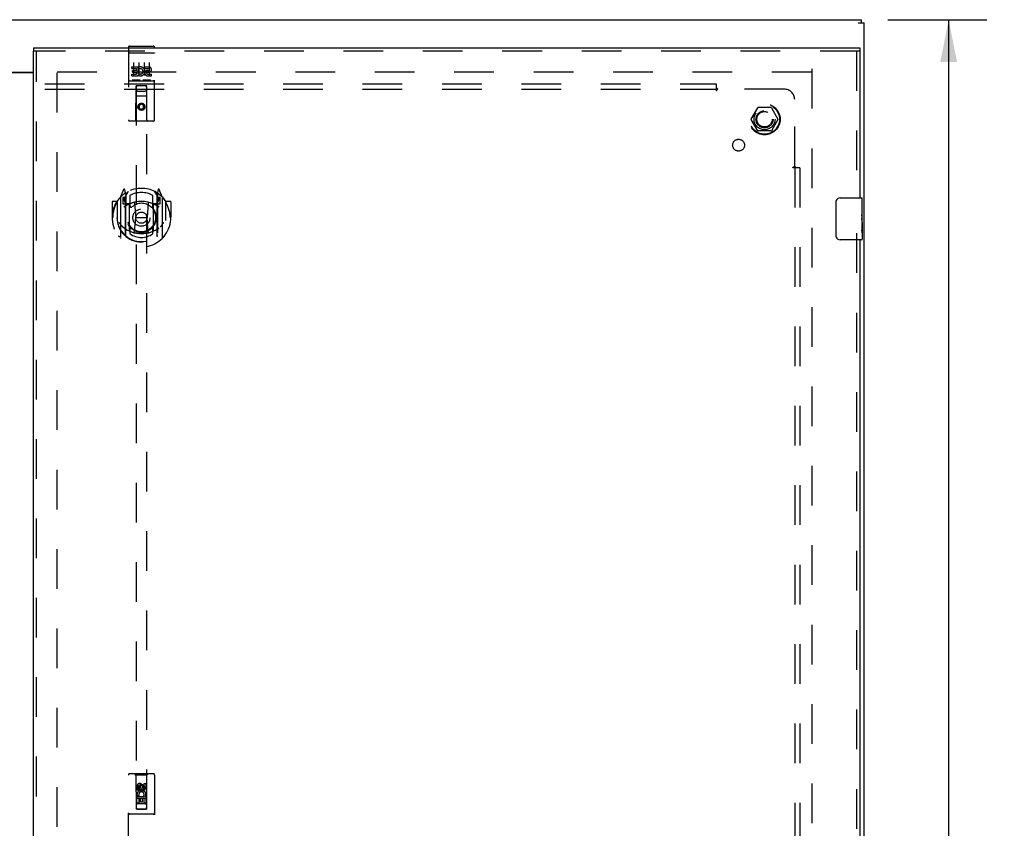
# Model space of a CAD drawing. Header units: inches. Extents: x 0 to 172, y 0 to 111.
# Tile 18 of 23: x 56 to 80, y 58 to 78. Entities that reach past the tile are written whole.
import ezdxf

# ---------------------------------------------------------------- set-up
doc = ezdxf.new("R2010")
doc.units = ezdxf.units.IN
doc.header["$LTSCALE"] = 9.468354
doc.header["$MEASUREMENT"] = 0
doc.linetypes.add('HIDDEN', pattern=[0.2, 0.1, -0.1])
doc.layers.get('0').update_dxf_attribs({"linetype": 'CONTINUOUS'})
for name, color, linetype in [('DEFAULT_2', 8, 'HIDDEN'), ('DIMENSIONS', 7, 'CONTINUOUS'), ('DOOR_ASSEMBLY_RIGHT', 7, 'CONTINUOUS'), ('SUBPANEL', 7, 'CONTINUOUS')]:
    doc.layers.add(name, color=color, linetype=linetype)
doc.styles.get("Standard").update_dxf_attribs({"font": 'arial.ttf'})
doc.dimstyles.new('DIMSTYLE_1', dxfattribs={"dimtxt": 0.759494, "dimasz": 1.012658, "dimexe": 0.09, "dimexo": 0.07, "dimgap": 0.0375, "dimtad": 0, "dimtih": 1, "dimtoh": 1, "dimzin": 4, "dimdsep": 46, "dimtxsty": 'Standard', "dimblk": '_FILLED', "dimblk1": '_FILLED', "dimblk2": '_FILLED', "dimcen": 0.09, "dimadec": 3, "dimazin": 1, "dimtfac": 1, "dimtdec": 3, "dimtofl": 0, "dimtmove": 0, "dimatfit": 3, "dimldrblk": '_FILLED', "dimfxl": 0, "dimtolj": 1, "dimtzin": 4, "dimarcsym": 0})

# ---------------------------------------------------------------- blocks, each defined once
blk = doc.blocks.new('_FILLED')
at = {"color": 0, "linetype": 'ByBlock'}
blk.add_solid([(0, 0), (-1, 0.2), (-1, -0.2)], dxfattribs=at)
blk = doc.blocks.new('*D12')
at = {"layer": 'DIMENSIONS', "color": 2, "linetype": 'Continuous'}
for p, q in [((76.963, 77.781), (79.323, 77.781)), ((78.412, 77.781), (78.412, 57.541)), ((78.412, 35.781), (78.412, 56.022)), ((76.963, 35.781), (79.323, 35.781))]:
    blk.add_line(p, q, dxfattribs=at)
at = {"layer": 'DIMENSIONS', "color": 2, "linetype": 'Continuous', "xscale": 1.0126582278, "yscale": 1.0126582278, "zscale": 1.0126582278}
for p, rotation in [((78.412, 77.781), 90), ((78.412, 35.781), 270)]:
    blk.add_blockref('_FILLED', p, dxfattribs=dict(at, rotation=rotation))
at = {"layer": 'DIMENSIONS', "color": 2, "linetype": 'Continuous', "insert": (78.412, 57.161), "char_height": 0.7595, "width": 2.65399, "attachment_point": 2, "line_spacing_factor": 0.9}
blk.add_mtext('42.00', dxfattribs=at)

msp = doc.modelspace()

# ---------------------------------------------------------------- linework, layer by layer
at = {"color": 3, "linetype": 'Continuous'}
for p, q in [((34.46, 77.781), (76.334, 77.781)), ((76.252, 77.706), (76.397, 77.706)), ((76.397, 35.856), (76.397, 77.706)), ((54.201, 76.531), (56.592, 76.531)), ((56.592, 76.516), (54.201, 76.516))]:
    msp.add_line(p, q, dxfattribs=at)
at = {"color": 7, "linetype": 'Continuous'}
msp.add_line((76.334, 77.706), (76.334, 77.781), dxfattribs=at)
at = {"layer": 'DEFAULT_2', "color": 8, "linetype": 'HIDDEN'}
for p, q in [((75.147, 76.531), (57.072, 76.531)), ((75.147, 76.606), (75.147, 36.956)), ((57.147, 76.516), (57.147, 37.046)), ((73.704, 75.411), (73.859, 75.679)), ((74.176, 75.684), (73.868, 75.684)), ((74.185, 75.679), (74.34, 75.411)), ((73.859, 75.134), (73.704, 75.401)), ((74.34, 75.401), (74.185, 75.134)), ((74.176, 75.129), (73.868, 75.129))]:
    msp.add_line(p, q, dxfattribs=at)
for radius in [0.372, 0.356, 0.204, 0.183]:
    msp.add_circle((74.022, 75.406), radius, dxfattribs=at)
for centre, start, end in [((73.868, 75.674), 90.0113, 149.988), ((74.176, 75.674), 30.0108, 89.9876), ((73.713, 75.406), 150.0117, 209.9873), ((74.331, 75.406), 330.0117, 29.9873), ((73.868, 75.139), 210.0108, 269.9876), ((74.176, 75.139), 270.0113, 329.988)]:
    msp.add_arc(centre, 0.01, start, end, dxfattribs=at)
at = {"layer": 'DOOR_ASSEMBLY_RIGHT', "color": 7, "linetype": 'Continuous'}
for p, q in [((56.592, 77.106), (56.592, 77.031)), ((76.292, 77.106), (76.292, 77.031)), ((75.827, 73.531), (76.337, 73.531)), ((76.352, 72.949), (76.352, 73.516)), ((75.728, 72.631), (75.728, 73.431)), ((76.352, 73.377), (76.342, 73.377)), ((76.342, 73.377), (76.342, 73.147)), ((76.352, 73.21), (76.342, 73.21)), ((76.352, 73.147), (76.342, 73.147)), ((76.342, 73.1), (76.342, 73.047)), ((76.352, 73.111), (76.343, 73.111)), ((76.352, 72.916), (76.342, 72.916)), ((76.342, 72.916), (76.342, 72.759)), ((76.35, 72.979), (76.352, 72.979)), ((76.352, 72.946), (76.352, 72.694)), ((76.344, 72.749), (76.352, 72.749)), ((76.352, 72.69), (76.352, 72.546)), ((76.337, 72.531), (75.827, 72.531))]:
    msp.add_line(p, q, dxfattribs=at)
at = {"layer": 'DOOR_ASSEMBLY_RIGHT', "color": 3, "linetype": 'Continuous'}
for p, q in [((56.592, 77.106), (76.292, 77.106)), ((56.592, 36.531), (56.592, 77.031)), ((76.292, 77.031), (76.292, 73.531)), ((76.292, 72.531), (76.292, 57.281))]:
    msp.add_line(p, q, dxfattribs=at)
at = {"layer": 'DOOR_ASSEMBLY_RIGHT', "color": 8, "linetype": 'HIDDEN'}
for p, q in [((76.292, 77.031), (56.592, 77.031)), ((56.667, 36.531), (56.667, 77.031)), ((58.855, 77.119), (58.855, 75.394)), ((58.885, 77.149), (59.45, 77.149)), ((59.48, 75.394), (59.48, 77.119)), ((76.217, 77.031), (76.217, 73.376)), ((58.872, 76.99), (58.871, 76.99)), ((58.872, 76.99), (58.872, 76.99)), ((58.873, 76.99), (58.872, 76.99)), ((58.874, 76.99), (58.873, 76.99)), ((58.875, 76.99), (58.874, 76.99)), ((58.875, 76.991), (58.875, 76.99)), ((58.876, 76.991), (58.875, 76.991)), ((58.877, 76.991), (58.876, 76.991)), ((58.878, 76.991), (58.877, 76.991)), ((58.879, 76.991), (58.878, 76.991)), ((58.88, 76.991), (58.879, 76.991)), ((58.88, 76.991), (58.88, 76.991)), ((58.881, 76.991), (58.88, 76.991)), ((58.882, 76.991), (58.881, 76.991)), ((58.883, 76.991), (58.882, 76.991)), ((58.884, 76.991), (58.883, 76.991)), ((58.885, 76.991), (58.884, 76.991)), ((58.885, 76.991), (59.45, 76.991)), ((59.45, 76.991), (59.451, 76.991)), ((59.451, 76.991), (59.452, 76.991)), ((59.452, 76.991), (59.453, 76.991)), ((59.453, 76.991), (59.453, 76.991)), ((59.453, 76.991), (59.454, 76.991)), ((59.454, 76.991), (59.455, 76.991)), ((59.455, 76.991), (59.456, 76.991)), ((59.456, 76.991), (59.457, 76.991)), ((59.457, 76.991), (59.457, 76.991)), ((59.459, 76.991), (59.459, 76.991)), ((59.459, 76.991), (59.46, 76.99)), ((59.46, 76.99), (59.461, 76.99)), ((59.461, 76.99), (59.462, 76.99)), ((59.462, 76.99), (59.463, 76.99)), ((59.463, 76.99), (59.463, 76.99)), ((58.936, 76.614), (58.936, 76.656)), ((58.936, 76.656), (59.092, 76.656)), ((58.936, 76.614), (59.049, 76.614)), ((58.957, 76.529), (58.957, 76.571)), ((58.957, 76.571), (59.049, 76.571)), ((58.957, 76.529), (59.049, 76.529)), ((58.98, 76.758), (58.98, 76.452)), ((59.049, 76.571), (59.049, 76.614)), ((59.049, 76.485), (59.049, 76.529)), ((59.092, 76.479), (59.092, 76.656)), ((59.116, 76.608), (59.099, 76.647)), ((59.105, 76.758), (59.105, 76.452)), ((59.23, 76.758), (59.23, 76.452)), ((59.248, 76.614), (59.248, 76.656)), ((59.248, 76.656), (59.34, 76.656)), ((59.248, 76.614), (59.34, 76.614)), ((59.308, 76.529), (59.354, 76.529)), ((59.312, 76.57), (59.34, 76.57)), ((59.355, 76.758), (59.355, 76.452)), ((58.885, 76.321), (59.45, 76.321)), ((58.936, 76.443), (58.936, 76.485)), ((58.936, 76.485), (59.049, 76.485)), ((58.936, 76.443), (59.092, 76.443)), ((59.129, 76.337), (58.957, 76.337)), ((59.092, 76.479), (59.105, 76.497)), ((59.092, 76.443), (59.092, 76.455)), ((59.095, 76.453), (59.092, 76.455)), ((59.379, 76.337), (59.207, 76.337)), ((59.312, 76.485), (59.404, 76.485)), ((59.312, 76.443), (59.404, 76.443)), ((59.404, 76.443), (59.404, 76.485)), ((59.037, 75.394), (59.041, 76.204)), ((59.062, 76.204), (59.041, 76.204)), ((59.042, 76.204), (59.042, 58.951)), ((59.272, 76.204), (59.062, 76.204)), ((59.082, 76.079), (59.252, 76.079)), ((59.294, 76.204), (59.272, 76.204)), ((59.292, 58.951), (59.292, 76.204)), ((59.297, 75.394), (59.294, 76.204)), ((59.295, 75.954), (59.04, 75.954)), ((59.167, 75.776), (59.105, 75.74)), ((59.105, 75.74), (59.105, 75.668)), ((59.105, 75.74), (59.115, 75.734)), ((59.105, 75.668), (59.115, 75.673)), ((59.105, 75.668), (59.167, 75.631)), ((59.167, 75.764), (59.115, 75.734)), ((59.115, 75.734), (59.115, 75.673)), ((59.115, 75.673), (59.167, 75.643)), ((59.167, 75.776), (59.167, 75.764)), ((59.23, 75.74), (59.167, 75.776)), ((59.22, 75.734), (59.167, 75.764)), ((59.167, 75.643), (59.22, 75.673)), ((59.167, 75.631), (59.23, 75.668)), ((59.167, 75.631), (59.167, 75.643)), ((59.23, 75.74), (59.22, 75.734)), ((59.22, 75.673), (59.22, 75.734)), ((59.23, 75.668), (59.22, 75.673)), ((59.23, 75.668), (59.23, 75.74)), ((59.45, 75.364), (58.885, 75.364)), ((58.742, 73.73), (58.672, 73.554)), ((58.785, 73.646), (58.771, 73.727)), ((59.564, 73.727), (59.55, 73.646)), ((59.663, 73.554), (59.593, 73.73)), ((58.667, 73.544), (58.667, 72.576)), ((58.725, 73.539), (58.725, 73.389)), ((58.785, 73.539), (58.725, 73.539)), ((58.733, 73.511), (58.763, 73.465)), ((58.792, 73.519), (58.737, 73.519)), ((58.764, 73.63), (58.763, 73.63)), ((58.764, 73.63), (58.763, 73.63)), ((58.764, 73.63), (58.764, 73.63)), ((58.785, 72.63), (58.785, 73.646)), ((58.792, 73.579), (58.862, 73.688)), ((58.792, 72.635), (58.792, 73.638)), ((58.795, 73.613), (58.795, 73.406)), ((58.892, 73.591), (58.892, 73.339)), ((59.442, 73.339), (59.442, 73.591)), ((59.472, 73.688), (59.542, 73.579)), ((59.54, 73.406), (59.54, 73.613)), ((59.542, 72.635), (59.542, 73.638)), ((59.597, 73.519), (59.542, 73.519)), ((59.55, 73.646), (59.55, 72.63)), ((59.61, 73.539), (59.55, 73.539)), ((59.572, 73.63), (59.567, 73.633)), ((59.572, 73.465), (59.602, 73.511)), ((59.61, 73.389), (59.61, 73.539)), ((59.667, 72.576), (59.667, 73.544)), ((58.467, 73.433), (58.467, 73.06)), ((58.585, 73.448), (58.482, 73.448)), ((58.585, 73.448), (58.585, 73.06)), ((58.593, 73.433), (58.585, 73.448)), ((58.592, 73.451), (58.592, 72.993)), ((58.725, 73.389), (58.785, 73.389)), ((58.885, 73.388), (58.812, 73.388)), ((58.815, 73.386), (58.881, 73.386)), ((58.885, 72.747), (58.885, 73.378)), ((59.004, 73.404), (59.035, 73.06)), ((59.331, 73.404), (59.3, 73.06)), ((59.522, 73.388), (59.45, 73.388)), ((59.45, 73.378), (59.45, 72.747)), ((59.454, 73.386), (59.52, 73.386)), ((59.55, 73.389), (59.61, 73.389)), ((59.742, 73.451), (59.742, 72.993)), ((59.75, 73.448), (59.742, 73.433)), ((59.75, 73.06), (59.75, 73.448)), ((59.852, 73.448), (59.75, 73.448)), ((59.867, 73.433), (59.867, 73.06)), ((58.467, 73.06), (58.482, 73.06)), ((58.585, 73.06), (58.6, 73.06)), ((59.005, 72.721), (59.035, 73.06)), ((59.035, 73.06), (59.3, 73.06)), ((59.33, 72.721), (59.3, 73.06)), ((59.75, 73.06), (59.735, 73.06)), ((59.852, 73.06), (59.867, 73.06)), ((58.592, 72.993), (58.593, 72.991)), ((58.892, 72.777), (58.892, 72.675)), ((59.442, 72.675), (59.442, 72.777)), ((59.742, 72.993), (59.742, 72.991)), ((76.217, 72.686), (76.217, 57.126)), ((58.855, 57.906), (58.855, 59.764)), ((59.45, 59.794), (58.885, 59.794)), ((59.037, 59.764), (59.007, 59.794)), ((59.037, 59.764), (59.041, 58.954)), ((59.297, 59.764), (59.037, 59.764)), ((59.294, 58.954), (59.297, 59.764)), ((59.297, 59.764), (59.327, 59.794)), ((59.48, 59.764), (59.48, 57.906)), ((59.061, 59.404), (59.061, 59.497)), ((59.103, 59.404), (59.061, 59.404)), ((59.103, 59.497), (59.103, 59.404)), ((59.167, 59.526), (59.105, 59.49)), ((59.105, 59.49), (59.105, 59.418)), ((59.105, 59.49), (59.115, 59.484)), ((59.105, 59.418), (59.115, 59.423)), ((59.105, 59.418), (59.167, 59.381)), ((59.167, 59.514), (59.115, 59.484)), ((59.115, 59.484), (59.115, 59.423)), ((59.115, 59.423), (59.167, 59.393)), ((59.147, 59.468), (59.147, 59.497)), ((59.167, 59.526), (59.167, 59.514)), ((59.23, 59.49), (59.167, 59.526)), ((59.22, 59.484), (59.167, 59.514)), ((59.167, 59.393), (59.22, 59.423)), ((59.167, 59.381), (59.23, 59.418)), ((59.167, 59.381), (59.167, 59.393)), ((59.188, 59.51), (59.188, 59.464)), ((59.23, 59.49), (59.22, 59.484)), ((59.22, 59.423), (59.22, 59.484)), ((59.23, 59.418), (59.22, 59.423)), ((59.23, 59.418), (59.23, 59.49)), ((59.232, 59.468), (59.232, 59.561)), ((59.232, 59.561), (59.274, 59.561)), ((59.274, 59.561), (59.274, 59.468)), ((59.295, 59.204), (59.04, 59.204)), ((59.061, 59.248), (59.238, 59.248)), ((59.061, 59.092), (59.061, 59.248)), ((59.109, 59.272), (59.07, 59.255)), ((59.146, 59.205), (59.103, 59.205)), ((59.103, 59.205), (59.103, 59.092)), ((59.146, 59.113), (59.146, 59.205)), ((59.232, 59.205), (59.188, 59.205)), ((59.188, 59.205), (59.188, 59.113)), ((59.238, 59.248), (59.22, 59.261)), ((59.232, 59.092), (59.232, 59.205)), ((59.264, 59.251), (59.262, 59.248)), ((59.262, 59.248), (59.274, 59.248)), ((59.274, 59.248), (59.274, 59.092)), ((59.041, 58.954), (59.294, 58.954)), ((59.043, 58.956), (59.045, 58.956)), ((59.045, 58.956), (59.047, 58.956)), ((59.047, 58.951), (59.045, 58.951)), ((59.047, 58.956), (59.055, 58.956)), ((59.053, 58.951), (59.047, 58.951)), ((59.062, 58.951), (59.053, 58.951)), ((59.055, 58.956), (59.272, 58.956)), ((59.103, 59.092), (59.061, 59.092)), ((59.062, 58.951), (59.272, 58.951)), ((59.252, 59.079), (59.082, 59.079)), ((59.188, 59.113), (59.146, 59.113)), ((59.274, 59.092), (59.232, 59.092)), ((59.272, 58.956), (59.282, 58.956)), ((59.28, 58.951), (59.272, 58.951)), ((59.288, 58.951), (59.28, 58.951)), ((59.282, 58.956), (59.288, 58.956)), ((59.288, 58.956), (59.29, 58.956)), ((59.29, 58.951), (59.288, 58.951)), ((59.292, 58.951), (59.29, 58.951)), ((59.45, 58.829), (58.885, 58.829))]:
    msp.add_line(p, q, dxfattribs=at)
for points in [[(58.871, 76.99), (58.87, 76.99), (58.87, 76.99), (58.87, 76.99), (58.869, 76.99), (58.869, 76.99), (58.869, 76.99), (58.868, 76.99), (58.868, 76.99), (58.868, 76.99), (58.867, 76.99), (58.867, 76.989), (58.867, 76.989), (58.866, 76.989), (58.866, 76.989), (58.866, 76.989), (58.865, 76.989), (58.865, 76.989), (58.865, 76.989), (58.864, 76.989), (58.864, 76.989), (58.864, 76.989), (58.863, 76.989), (58.863, 76.989), (58.863, 76.989), (58.863, 76.988), (58.862, 76.988), (58.862, 76.988), (58.862, 76.988), (58.862, 76.988), (58.861, 76.988), (58.861, 76.988), (58.861, 76.988), (58.861, 76.988), (58.86, 76.988), (58.86, 76.988), (58.86, 76.988), (58.86, 76.987), (58.859, 76.987), (58.859, 76.987), (58.859, 76.987), (58.859, 76.987), (58.859, 76.987), (58.858, 76.987), (58.858, 76.987), (58.858, 76.987), (58.858, 76.987), (58.858, 76.987), (58.857, 76.986), (58.857, 76.986), (58.857, 76.986), (58.857, 76.986), (58.857, 76.986), (58.857, 76.986), (58.857, 76.986), (58.856, 76.986), (58.856, 76.986), (58.856, 76.986), (58.856, 76.985), (58.856, 76.985), (58.856, 76.985), (58.856, 76.985), (58.856, 76.985), (58.856, 76.985), (58.855, 76.985), (58.855, 76.985), (58.855, 76.985), (58.855, 76.985), (58.855, 76.984), (58.855, 76.984), (58.855, 76.984), (58.855, 76.984), (58.855, 76.984), (58.855, 76.984), (58.855, 76.984), (58.855, 76.984), (58.855, 76.984), (58.855, 76.984)], [(59.457, 76.991), (59.458, 76.991), (59.459, 76.991)], [(59.463, 76.99), (59.464, 76.99), (59.464, 76.99), (59.465, 76.99), (59.465, 76.99), (59.466, 76.99), (59.466, 76.99), (59.466, 76.99), (59.467, 76.99), (59.467, 76.99), (59.467, 76.99), (59.468, 76.99), (59.468, 76.989), (59.468, 76.989), (59.469, 76.989), (59.469, 76.989), (59.469, 76.989), (59.47, 76.989), (59.47, 76.989), (59.47, 76.989), (59.471, 76.989), (59.471, 76.989), (59.471, 76.989), (59.471, 76.989), (59.472, 76.989), (59.472, 76.989), (59.472, 76.988), (59.473, 76.988), (59.473, 76.988), (59.473, 76.988), (59.473, 76.988), (59.474, 76.988), (59.474, 76.988), (59.474, 76.988), (59.474, 76.988), (59.475, 76.988), (59.475, 76.988), (59.475, 76.988), (59.475, 76.987), (59.476, 76.987), (59.476, 76.987), (59.476, 76.987), (59.476, 76.987), (59.476, 76.987), (59.477, 76.987), (59.477, 76.987), (59.477, 76.987), (59.477, 76.987), (59.477, 76.987), (59.478, 76.986), (59.478, 76.986), (59.478, 76.986), (59.478, 76.986), (59.478, 76.986), (59.478, 76.986), (59.478, 76.986), (59.479, 76.986), (59.479, 76.986), (59.479, 76.986), (59.479, 76.985), (59.479, 76.985), (59.479, 76.985), (59.479, 76.985), (59.479, 76.985), (59.479, 76.985), (59.479, 76.985), (59.48, 76.985), (59.48, 76.985), (59.48, 76.985), (59.48, 76.984), (59.48, 76.984), (59.48, 76.984), (59.48, 76.984), (59.48, 76.984), (59.48, 76.984), (59.48, 76.984), (59.48, 76.984), (59.48, 76.984), (59.48, 76.984)], [(58.957, 76.337), (58.956, 76.337), (58.956, 76.337), (58.956, 76.337), (58.956, 76.337), (58.956, 76.337), (58.955, 76.337), (58.955, 76.337), (58.955, 76.337), (58.955, 76.337), (58.955, 76.337), (58.954, 76.337), (58.954, 76.337), (58.954, 76.337), (58.954, 76.337), (58.954, 76.337), (58.954, 76.337), (58.953, 76.337), (58.953, 76.337), (58.953, 76.337), (58.953, 76.337), (58.953, 76.337), (58.953, 76.337), (58.953, 76.337), (58.952, 76.337), (58.952, 76.337), (58.952, 76.337), (58.952, 76.337), (58.952, 76.337), (58.952, 76.337), (58.952, 76.338), (58.951, 76.338), (58.951, 76.338), (58.951, 76.338), (58.951, 76.338), (58.951, 76.338), (58.951, 76.338), (58.951, 76.338), (58.951, 76.338), (58.951, 76.338), (58.951, 76.338), (58.95, 76.338), (58.95, 76.338), (58.95, 76.338), (58.95, 76.338), (58.95, 76.338), (58.95, 76.338)], [(59.135, 76.338), (59.135, 76.338), (59.135, 76.338), (59.135, 76.338), (59.135, 76.338), (59.135, 76.338), (59.134, 76.338), (59.134, 76.338), (59.134, 76.338), (59.134, 76.338), (59.134, 76.338), (59.134, 76.338), (59.134, 76.338), (59.134, 76.338), (59.134, 76.338), (59.133, 76.338), (59.133, 76.338), (59.133, 76.337), (59.133, 76.337), (59.133, 76.337), (59.133, 76.337), (59.133, 76.337), (59.133, 76.337), (59.132, 76.337), (59.132, 76.337), (59.132, 76.337), (59.132, 76.337), (59.132, 76.337), (59.132, 76.337), (59.132, 76.337), (59.131, 76.337), (59.131, 76.337), (59.131, 76.337), (59.131, 76.337), (59.131, 76.337), (59.131, 76.337), (59.13, 76.337), (59.13, 76.337), (59.13, 76.337), (59.13, 76.337), (59.13, 76.337), (59.129, 76.337), (59.129, 76.337), (59.129, 76.337), (59.129, 76.337), (59.129, 76.337)], [(59.207, 76.337), (59.206, 76.337), (59.206, 76.337), (59.206, 76.337), (59.206, 76.337), (59.206, 76.337), (59.205, 76.337), (59.205, 76.337), (59.205, 76.337), (59.205, 76.337), (59.205, 76.337), (59.204, 76.337), (59.204, 76.337), (59.204, 76.337), (59.204, 76.337), (59.204, 76.337), (59.204, 76.337), (59.203, 76.337), (59.203, 76.337), (59.203, 76.337), (59.203, 76.337), (59.203, 76.337), (59.203, 76.337), (59.203, 76.337), (59.202, 76.337), (59.202, 76.337), (59.202, 76.337), (59.202, 76.337), (59.202, 76.337), (59.202, 76.337), (59.202, 76.338), (59.201, 76.338), (59.201, 76.338), (59.201, 76.338), (59.201, 76.338), (59.201, 76.338), (59.201, 76.338), (59.201, 76.338), (59.201, 76.338), (59.201, 76.338), (59.201, 76.338), (59.2, 76.338), (59.2, 76.338), (59.2, 76.338), (59.2, 76.338), (59.2, 76.338), (59.2, 76.338)], [(59.385, 76.338), (59.385, 76.338), (59.385, 76.338), (59.385, 76.338), (59.385, 76.338), (59.385, 76.338), (59.384, 76.338), (59.384, 76.338), (59.384, 76.338), (59.384, 76.338), (59.384, 76.338), (59.384, 76.338), (59.384, 76.338), (59.384, 76.338), (59.384, 76.338), (59.383, 76.338), (59.383, 76.338), (59.383, 76.337), (59.383, 76.337), (59.383, 76.337), (59.383, 76.337), (59.383, 76.337), (59.383, 76.337), (59.382, 76.337), (59.382, 76.337), (59.382, 76.337), (59.382, 76.337), (59.382, 76.337), (59.382, 76.337), (59.382, 76.337), (59.381, 76.337), (59.381, 76.337), (59.381, 76.337), (59.381, 76.337), (59.381, 76.337), (59.381, 76.337), (59.38, 76.337), (59.38, 76.337), (59.38, 76.337), (59.38, 76.337), (59.38, 76.337), (59.379, 76.337), (59.379, 76.337), (59.379, 76.337), (59.379, 76.337), (59.379, 76.337)], [(58.622, 73.499), (58.623, 73.5), (58.623, 73.5), (58.624, 73.501), (58.625, 73.502), (58.626, 73.503), (58.626, 73.504), (58.627, 73.504), (58.628, 73.505), (58.629, 73.506), (58.629, 73.507), (58.63, 73.507), (58.631, 73.508), (58.632, 73.509), (58.632, 73.51), (58.633, 73.51), (58.634, 73.511), (58.635, 73.512), (58.636, 73.512), (58.637, 73.513), (58.637, 73.513), (58.638, 73.514), (58.639, 73.515), (58.64, 73.515), (58.641, 73.516), (58.642, 73.516), (58.643, 73.517), (58.643, 73.517), (58.644, 73.518), (58.645, 73.518), (58.646, 73.519), (58.647, 73.519), (58.648, 73.52), (58.649, 73.52), (58.65, 73.521)], [(59.685, 73.521), (59.686, 73.52), (59.687, 73.52), (59.688, 73.519), (59.689, 73.519), (59.69, 73.518), (59.691, 73.518), (59.691, 73.517), (59.692, 73.517), (59.693, 73.516), (59.694, 73.516), (59.695, 73.515), (59.696, 73.515), (59.697, 73.514), (59.698, 73.513), (59.698, 73.513), (59.699, 73.512), (59.7, 73.512), (59.701, 73.511), (59.702, 73.51), (59.702, 73.51), (59.703, 73.509), (59.704, 73.508), (59.705, 73.507), (59.706, 73.507), (59.706, 73.506), (59.707, 73.505), (59.708, 73.504), (59.709, 73.504), (59.709, 73.503), (59.71, 73.502), (59.711, 73.501), (59.711, 73.5), (59.712, 73.5), (59.713, 73.499)], [(58.635, 72.947), (58.638, 72.941), (58.641, 72.936), (58.644, 72.931), (58.647, 72.927), (58.65, 72.922), (58.652, 72.918), (58.655, 72.914), (58.658, 72.91), (58.66, 72.906), (58.663, 72.903), (58.665, 72.899), (58.668, 72.896), (58.67, 72.893), (58.672, 72.89), (58.675, 72.887), (58.677, 72.884), (58.679, 72.881), (58.681, 72.879), (58.683, 72.876), (58.685, 72.874), (58.687, 72.871), (58.689, 72.869), (58.691, 72.867), (58.693, 72.865), (58.695, 72.863), (58.697, 72.861), (58.699, 72.859), (58.7, 72.857), (58.702, 72.855), (58.704, 72.854), (58.705, 72.852), (58.707, 72.85), (58.709, 72.849), (58.71, 72.848), (58.712, 72.846), (58.713, 72.845)], [(59.622, 72.845), (59.623, 72.846), (59.625, 72.848), (59.626, 72.849), (59.628, 72.85), (59.63, 72.852), (59.631, 72.854), (59.633, 72.855), (59.635, 72.857), (59.636, 72.859), (59.638, 72.861), (59.64, 72.863), (59.642, 72.865), (59.644, 72.867), (59.646, 72.869), (59.648, 72.871), (59.65, 72.874), (59.652, 72.876), (59.654, 72.878), (59.656, 72.881), (59.658, 72.884), (59.66, 72.887), (59.663, 72.89), (59.665, 72.893), (59.667, 72.896), (59.67, 72.899), (59.672, 72.903), (59.675, 72.906), (59.677, 72.91), (59.68, 72.914), (59.682, 72.918), (59.685, 72.922), (59.688, 72.927), (59.691, 72.931), (59.694, 72.936), (59.697, 72.941), (59.7, 72.947)], [(58.65, 72.599), (58.649, 72.6), (58.648, 72.6), (58.647, 72.601), (58.646, 72.601), (58.645, 72.602), (58.644, 72.602), (58.643, 72.603), (58.643, 72.603), (58.642, 72.604), (58.641, 72.604), (58.64, 72.605), (58.639, 72.605), (58.638, 72.606), (58.637, 72.606), (58.637, 72.607), (58.636, 72.608), (58.635, 72.608), (58.634, 72.609), (58.633, 72.61), (58.632, 72.61), (58.632, 72.611), (58.631, 72.612), (58.63, 72.612), (58.629, 72.613), (58.629, 72.614), (58.628, 72.615), (58.627, 72.615), (58.626, 72.616), (58.626, 72.617), (58.625, 72.618), (58.624, 72.619), (58.623, 72.619), (58.623, 72.62), (58.622, 72.621)], [(59.355, 72.703), (59.35, 72.702), (59.345, 72.7), (59.339, 72.699), (59.334, 72.697), (59.328, 72.696), (59.323, 72.695), (59.317, 72.694), (59.312, 72.693), (59.306, 72.691), (59.301, 72.69), (59.295, 72.689), (59.29, 72.688), (59.284, 72.687), (59.279, 72.686), (59.273, 72.686), (59.268, 72.685), (59.262, 72.684), (59.257, 72.683), (59.251, 72.682), (59.246, 72.682), (59.24, 72.681), (59.235, 72.681), (59.229, 72.68), (59.223, 72.68), (59.218, 72.679), (59.212, 72.679), (59.207, 72.679), (59.201, 72.678), (59.195, 72.678), (59.19, 72.678), (59.184, 72.678), (59.179, 72.678), (59.173, 72.677), (59.167, 72.677), (59.162, 72.677), (59.156, 72.678), (59.151, 72.678), (59.145, 72.678), (59.14, 72.678), (59.134, 72.678), (59.128, 72.679), (59.123, 72.679), (59.117, 72.679), (59.112, 72.68), (59.106, 72.68), (59.1, 72.681), (59.095, 72.681), (59.089, 72.682), (59.084, 72.682), (59.078, 72.683), (59.073, 72.684), (59.067, 72.685), (59.062, 72.686), (59.056, 72.686), (59.051, 72.687), (59.045, 72.688), (59.039, 72.689), (59.034, 72.69), (59.028, 72.691), (59.023, 72.693), (59.018, 72.694), (59.012, 72.695), (59.007, 72.696), (59.001, 72.697), (58.996, 72.699), (58.99, 72.7), (58.985, 72.702), (58.98, 72.703)], [(59.713, 72.621), (59.712, 72.62), (59.711, 72.619), (59.711, 72.619), (59.71, 72.618), (59.709, 72.617), (59.709, 72.616), (59.708, 72.615), (59.707, 72.615), (59.706, 72.614), (59.706, 72.613), (59.705, 72.612), (59.704, 72.612), (59.703, 72.611), (59.702, 72.61), (59.702, 72.61), (59.701, 72.609), (59.7, 72.608), (59.699, 72.608), (59.698, 72.607), (59.698, 72.606), (59.697, 72.606), (59.696, 72.605), (59.695, 72.605), (59.694, 72.604), (59.693, 72.604), (59.692, 72.603), (59.691, 72.603), (59.691, 72.602), (59.69, 72.602), (59.689, 72.601), (59.688, 72.601), (59.687, 72.6), (59.686, 72.6), (59.685, 72.599)], [(59.042, 58.956), (59.043, 58.956), (59.043, 58.956), (59.043, 58.956), (59.043, 58.956)], [(59.045, 58.951), (59.043, 58.951), (59.043, 58.951), (59.043, 58.951), (59.043, 58.951), (59.042, 58.951)], [(59.29, 58.956), (59.292, 58.956), (59.292, 58.956), (59.292, 58.956), (59.292, 58.956), (59.292, 58.956)], [(59.292, 58.951), (59.292, 58.951), (59.292, 58.951), (59.292, 58.951), (59.292, 58.951)]]:
    msp.add_lwpolyline(points, dxfattribs=at)
at = {"layer": 'DOOR_ASSEMBLY_RIGHT', "color": 7, "linetype": 'Continuous'}
for points in [[(75.728, 73.431), (75.728, 73.438), (75.728, 73.444), (75.729, 73.45), (75.731, 73.456), (75.732, 73.462), (75.734, 73.468)], [(76.342, 73.1), (76.343, 73.106), (76.343, 73.112), (76.344, 73.118), (76.344, 73.124), (76.345, 73.13), (76.346, 73.136)], [(76.35, 72.978), (76.346, 73.005), (76.345, 73.014), (76.344, 73.023), (76.344, 73.031), (76.343, 73.039), (76.342, 73.047)], [(76.352, 72.946), (76.352, 72.954), (76.352, 72.961), (76.351, 72.97), (76.35, 72.978)], [(75.734, 72.595), (75.732, 72.601), (75.731, 72.607), (75.729, 72.613), (75.728, 72.619), (75.728, 72.625), (75.728, 72.631)], [(76.344, 72.741), (76.343, 72.75), (76.342, 72.759)], [(76.352, 72.69), (76.352, 72.694), (76.352, 72.698), (76.351, 72.703), (76.35, 72.709), (76.348, 72.716), (76.347, 72.724), (76.346, 72.732), (76.344, 72.741)]]:
    msp.add_lwpolyline(points, dxfattribs=at)
at = {"layer": 'DOOR_ASSEMBLY_RIGHT', "color": 8, "linetype": 'HIDDEN'}
for centre, radius in [((59.167, 75.704), 0.085), ((59.167, 75.704), 0.0845), ((59.167, 73.058), 0.35), ((59.167, 73.058), 0.335), ((59.167, 73.058), 0.205), ((59.167, 73.058), 0.133), ((59.167, 59.454), 0.085), ((59.167, 59.454), 0.0845)]:
    msp.add_circle(centre, radius, dxfattribs=at)
for centre, radius, start, end in [((58.885, 77.119), 0.03, 90, 180), ((59.45, 77.119), 0.03, 0, 90), ((59.142, 76.549), 0.107, 244.2636, 113.4027), ((59.142, 76.549), 0.0639, 234.8895, 113.4026), ((59.312, 76.506), 0.0635, 90, 270), ((59.312, 76.507), 0.0219, 100.307, 270), ((59.341, 76.592), 0.0644, 282.2995, 90.0775), ((59.34, 76.592), 0.0219, 269.9011, 90), ((58.885, 76.291), 0.03, 90, 180), ((59.45, 76.291), 0.03, 0, 90), ((59.082, 76.164), 0.04, 90, 180), ((59.082, 76.119), 0.04, 180, 270), ((59.252, 76.164), 0.04, 0, 90), ((59.252, 76.119), 0.04, 270, 360), ((58.885, 75.394), 0.03, 180, 270), ((59.007, 75.394), 0.03, 270, 360), ((59.327, 75.394), 0.03, 180, 270), ((59.45, 75.394), 0.03, 270, 360), ((59.167, 73.058), 0.7, 35.2961, 144.7039), ((58.756, 73.724), 0.015, 10, 158.1959), ((59.579, 73.724), 0.015, 21.8041, 170), ((59.167, 73.06), 0.7, 125.5126, 54.4874), ((58.682, 73.544), 0.015, 135.0748, 180), ((58.737, 73.514), 0.005, 90, 212.6792), ((58.772, 73.613), 0.02, 0, 125.5126), ((58.775, 73.613), 0.02, 0, 125.2543), ((58.812, 73.638), 0.02, 121.4688, 179.9992), ((59.167, 73.058), 0.6, 62.7204, 117.2796), ((59.522, 73.638), 0.02, 0, 58.5295), ((59.56, 73.613), 0.02, 54.7457, 180), ((59.562, 73.613), 0.02, 54.4874, 180), ((59.597, 73.514), 0.005, 327.3208, 90), ((59.652, 73.544), 0.015, 0, 44.9252), ((58.482, 73.433), 0.015, 90, 180), ((59.167, 73.06), 0.685, 146.9885, 180), ((58.612, 73.451), 0.02, 144.7039, 180), ((59.167, 72.747), 0.7, 53.2319, 126.7681), ((58.604, 73.364), 0.188, 0, 32.6792), ((58.812, 73.408), 0.02, 180, 270), ((58.815, 73.406), 0.02, 180, 270), ((58.881, 73.406), 0.02, 270, 293.464), ((58.9, 73.378), 0.015, 112.9863, 180), ((59.167, 72.745), 0.7, 66.536, 113.464), ((58.922, 73.339), 0.03, 180, 311.1261), ((59.167, 73.058), 0.343, 48.8739, 131.1261), ((58.984, 73.402), 0.02, 5.0796, 105.6131), ((59.35, 73.402), 0.02, 74.3869, 174.9204), ((59.412, 73.339), 0.03, 228.8739, 360), ((59.435, 73.378), 0.015, 0, 67.0137), ((59.454, 73.406), 0.02, 246.536, 270), ((59.52, 73.406), 0.02, 270, 360), ((59.522, 73.408), 0.02, 270, 360), ((59.73, 73.364), 0.188, 147.3208, 180), ((59.722, 73.451), 0.02, 0, 35.2961), ((59.167, 73.06), 0.685, 0, 33.0115), ((59.852, 73.433), 0.015, 0, 90), ((59.167, 73.062), 0.583, 180.2464, 359.7536), ((58.612, 72.993), 0.02, 180, 187.6622), ((59.167, 73.068), 0.58, 187.6622, 352.3378), ((59.167, 73.377), 0.7, 229.529, 310.471), ((58.922, 72.777), 0.03, 48.8739, 180), ((59.167, 73.058), 0.343, 228.8739, 311.1261), ((59.412, 72.777), 0.03, 0, 131.1261), ((59.722, 72.993), 0.02, 352.3378, 360), ((58.682, 72.576), 0.015, 180, 224.9252), ((58.8, 72.63), 0.015, 180, 229.6413), ((58.812, 72.635), 0.02, 180, 230.6594), ((58.9, 72.747), 0.015, 180, 247.0137), ((59.167, 73.068), 0.48, 235.0461, 304.9539), ((58.985, 72.722), 0.02, 254.4248, 354.9204), ((59.35, 72.722), 0.02, 185.0796, 285.5752), ((59.435, 72.747), 0.015, 292.9863, 360), ((59.522, 72.635), 0.02, 309.3378, 359.9984), ((59.535, 72.63), 0.015, 310.3587, 360), ((59.652, 72.576), 0.015, 315.0748, 360), ((58.885, 59.764), 0.03, 90, 180), ((59.45, 59.764), 0.03, 0, 90), ((59.125, 59.497), 0.0644, 12.2995, 180.0775), ((59.168, 59.298), 0.107, 334.2636, 203.4027), ((59.125, 59.497), 0.0219, 359.9011, 180), ((59.211, 59.468), 0.0635, 180, 360), ((59.21, 59.468), 0.0219, 190.307, 360), ((59.168, 59.298), 0.0639, 324.8895, 203.4026), ((59.082, 59.039), 0.04, 90, 180), ((59.082, 58.994), 0.04, 180, 270), ((59.252, 59.039), 0.04, 0, 90), ((59.252, 58.994), 0.04, 270, 360), ((58.885, 58.859), 0.03, 180, 270), ((59.45, 58.859), 0.03, 270, 360)]:
    msp.add_arc(centre, radius, start, end, dxfattribs=at)
at = {"layer": 'DOOR_ASSEMBLY_RIGHT', "color": 7, "linetype": 'Continuous'}
for centre, radius, start, end in [((75.827, 73.431), 0.1, 90, 158.7946), ((76.337, 73.516), 0.015, 0, 90), ((75.827, 72.631), 0.1, 201.1999, 270), ((76.337, 72.546), 0.015, 270, 360)]:
    msp.add_arc(centre, radius, start, end, dxfattribs=at)
msp.add_ellipse((76.152, 73.113), major_axis=(0.2, 0), ratio=0.432808, start_param=0, end_param=0.261817, dxfattribs=at)
at = {"layer": 'SUBPANEL', "color": 8, "linetype": 'HIDDEN'}
for p, q in [((37.928, 76.25), (72.866, 76.25)), ((37.928, 76.125), (72.866, 76.125)), ((72.866, 76.25), (72.866, 76.164)), ((72.866, 76.164), (72.866, 76.084)), ((74.491, 76.125), (72.901, 76.125)), ((74.741, 74.286), (74.741, 75.875)), ((74.779, 74.25), (74.7, 74.25)), ((74.721, 74.272), (74.727, 74.276)), ((74.741, 74.25), (74.741, 39.313)), ((74.755, 74.272), (74.752, 74.275)), ((74.759, 74.267), (74.755, 74.272)), ((74.866, 74.25), (74.779, 74.25)), ((74.866, 74.25), (74.866, 39.313))]:
    msp.add_line(p, q, dxfattribs=at)
for points in [[(72.866, 76.164), (72.867, 76.162), (72.869, 76.16), (72.87, 76.158), (72.871, 76.156), (72.873, 76.154), (72.874, 76.153), (72.876, 76.151), (72.877, 76.15), (72.879, 76.148), (72.88, 76.147), (72.881, 76.145), (72.883, 76.144), (72.887, 76.14)], [(72.866, 76.084), (72.867, 76.085), (72.869, 76.086), (72.87, 76.086), (72.872, 76.087), (72.873, 76.088), (72.875, 76.089), (72.876, 76.09), (72.878, 76.092), (72.879, 76.093), (72.88, 76.095), (72.882, 76.096), (72.883, 76.098), (72.884, 76.1), (72.885, 76.101), (72.887, 76.103), (72.888, 76.105), (72.892, 76.112)], [(72.887, 76.14), (72.89, 76.136), (72.892, 76.135), (72.894, 76.133), (72.896, 76.131), (72.897, 76.129), (72.899, 76.128), (72.9, 76.126), (72.901, 76.125)], [(72.892, 76.112), (72.893, 76.114), (72.894, 76.116), (72.896, 76.118), (72.897, 76.12), (72.899, 76.122), (72.9, 76.124), (72.901, 76.125)], [(74.7, 74.25), (74.7, 74.252), (74.701, 74.253), (74.702, 74.255), (74.703, 74.256), (74.704, 74.258), (74.705, 74.259), (74.706, 74.261), (74.707, 74.262), (74.709, 74.263), (74.71, 74.265), (74.712, 74.266), (74.713, 74.267), (74.715, 74.269), (74.717, 74.27), (74.719, 74.271), (74.721, 74.272)], [(74.727, 74.276), (74.73, 74.278), (74.732, 74.279), (74.734, 74.28), (74.736, 74.282), (74.738, 74.283), (74.739, 74.284), (74.741, 74.286)], [(74.752, 74.275), (74.75, 74.277), (74.748, 74.278), (74.747, 74.28), (74.745, 74.282), (74.743, 74.283), (74.742, 74.284), (74.741, 74.286)], [(74.779, 74.25), (74.777, 74.252), (74.775, 74.253), (74.774, 74.254), (74.772, 74.256), (74.77, 74.257), (74.768, 74.259), (74.767, 74.26), (74.765, 74.262), (74.764, 74.263), (74.762, 74.264), (74.761, 74.266), (74.759, 74.267)]]:
    msp.add_lwpolyline(points, dxfattribs=at)
for centre, radius in [((74.022, 75.406), 0.25), ((73.403, 74.788), 0.141)]:
    msp.add_circle(centre, radius, dxfattribs=at)
msp.add_arc((74.491, 75.875), 0.25, 0, 90, dxfattribs=at)

# ---------------------------------------------------------------- dimensions: what is measured, and where the dimension line sits
at = {"layer": 'DIMENSIONS', "color": 2, "linetype": 'Continuous'}
dim = msp.add_linear_dim(base=(78.412, 77.781), p1=(76.893, 35.781), p2=(76.893, 77.781), angle=90, dimstyle='DIMSTYLE_1', dxfattribs=at)
dim.commit()
dim.dimension.update_dxf_attribs({"geometry": '*D12', "text_midpoint": (78.392, 56.777), "dimtype": 160})

doc.saveas('drawing.dxf')
